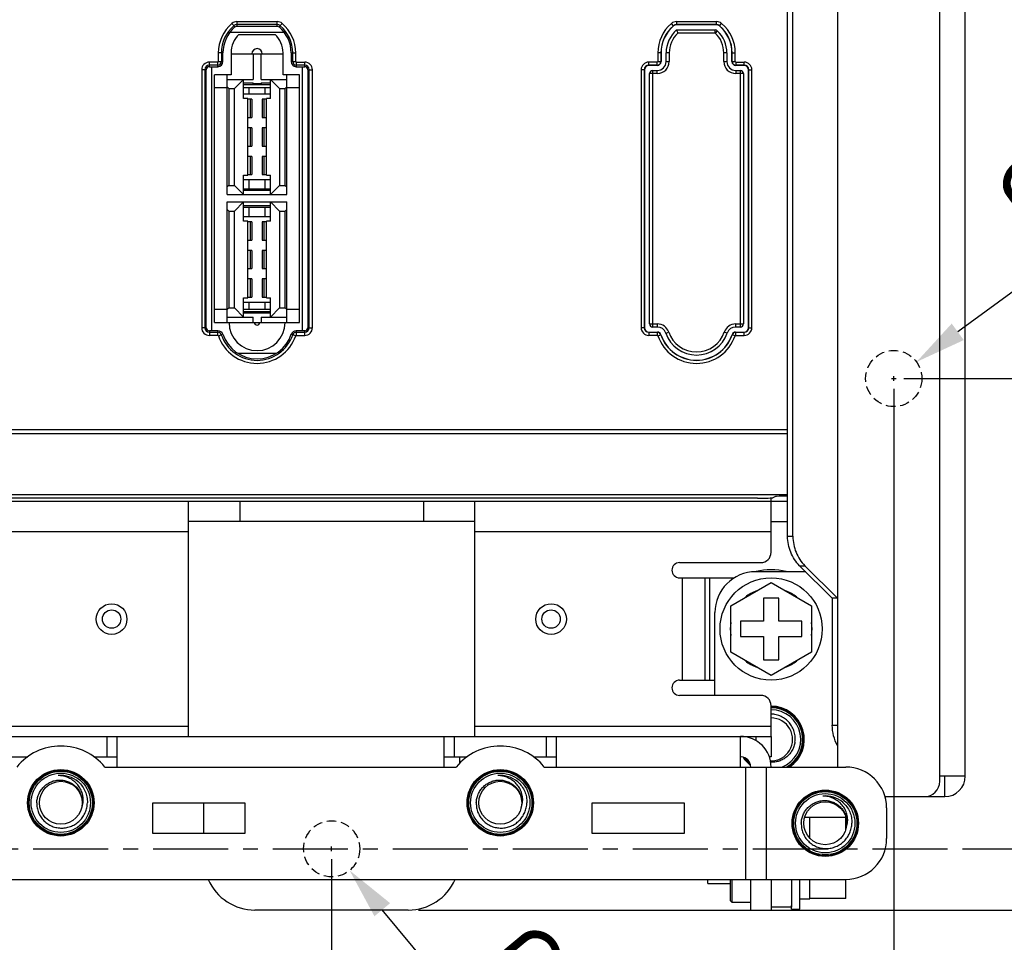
# Model space of a CAD drawing. Header units: millimetres. Extents: x 5740 to 7888, y -1457 to 417.
# Tile 96 of 120: x 7359 to 7455, y -666 to -576. Entities that reach past the tile are written whole.
import ezdxf

# ---------------------------------------------------------------- set-up
doc = ezdxf.new("R2010")
doc.units = ezdxf.units.MM
doc.header["$LTSCALE"] = 23.1
doc.header["$PDMODE"] = 3
doc.header["$PDSIZE"] = 0.31
doc.linetypes.add('ACISOWELD', pattern=[3, 2, -1])
doc.linetypes.add('CENTER', pattern=[50.8, 31.75, -6.35, 6.35, -6.35])
doc.layers.get('0').update_dxf_attribs({"linetype": 'CONTINUOUS'})
doc.layers.get('Defpoints').update_dxf_attribs({"linetype": 'CONTINUOUS'})
doc.layers.add('TEXT', color=7, linetype='CONTINUOUS')
doc.styles.get("Standard").update_dxf_attribs({"font": 'arial.ttf'})
doc.dimstyles.new('DIMSTYLE_2$0', dxfattribs={"dimtxt": 2.5, "dimasz": 3, "dimexe": 0.18, "dimexo": 0.0625, "dimgap": 0.09, "dimtad": 1, "dimdec": 0, "dimdsep": 46, "dimtxsty": 'Standard', "dimblk": '_FILLED', "dimcen": 0.09, "dimadec": 0, "dimazin": 0, "dimtp": 0.01, "dimtm": 0.01, "dimtfac": 1, "dimtdec": 0, "dimtofl": 0, "dimtmove": 0, "dimatfit": 3, "dimldrblk": '_FILLED', "dimfxl": 0, "dimtolj": 1, "dimarcsym": 0})
doc.dimstyles.new('DIMSTYLE_2$3', dxfattribs={"dimtxt": 2.5, "dimasz": 3, "dimexe": 0.18, "dimexo": 0.0625, "dimgap": 0.09, "dimtad": 1, "dimdec": 0, "dimdsep": 46, "dimtxsty": 'Standard', "dimblk": '_FILLED', "dimcen": 0.09, "dimadec": 0, "dimazin": 0, "dimtp": 0.01, "dimtm": 0.01, "dimtfac": 1, "dimtdec": 0, "dimtofl": 0, "dimtmove": 0, "dimatfit": 3, "dimldrblk": '_FILLED', "dimfxl": 0, "dimtolj": 1, "dimarcsym": 0})

# ---------------------------------------------------------------- blocks, each defined once
blk = doc.blocks.new('_FILLED')
at = {"color": 0, "linetype": 'ByBlock'}
blk.add_solid([(0, 0), (-1, 0.2), (-1, -0.2)], dxfattribs=at)
blk = doc.blocks.new('*D530')
at = {"color": 0, "linetype": 'Continuous', "lineweight": -2}
for p, q in [((7429.619, -446.155), (7567.327, -446.155)), ((7564.827, -451.155), (7564.827, -658.155)), ((7398.119, -663.155), (7567.327, -663.155))]:
    blk.add_line(p, q, dxfattribs=at)
at = {"layer": 'Defpoints', "color": 0, "linetype": 'Continuous'}
for p in [(7428.619, -446.155), (7397.119, -663.155), (7564.827, -663.155)]:
    blk.add_point(p, dxfattribs=at)
at = {"color": 0, "linetype": 'Continuous', "lineweight": -2, "xscale": 5, "yscale": 5, "zscale": 5}
for p, rotation in [((7564.827, -446.155), 90), ((7564.827, -663.155), 270)]:
    blk.add_blockref('_FILLED', p, dxfattribs=dict(at, rotation=rotation))
at = {"color": 0, "linetype": 'Continuous', "insert": (7558.66, -554.324), "char_height": 7.5, "attachment_point": 5, "rotation": 90}
blk.add_mtext('\\A1;217(8.54)', dxfattribs=at)
blk = doc.blocks.new('*D532')
at = {"color": 0, "linetype": 'Continuous', "lineweight": -2}
for p, q in [((7399.301, -452.155), (7551.267, -452.155)), ((7548.767, -457.155), (7548.767, -652.155)), ((7453.612, -657.155), (7551.267, -657.155))]:
    blk.add_line(p, q, dxfattribs=at)
at = {"layer": 'Defpoints', "color": 0, "linetype": 'Continuous'}
for p in [(7398.301, -452.155), (7452.612, -657.155), (7548.767, -657.155)]:
    blk.add_point(p, dxfattribs=at)
at = {"color": 0, "linetype": 'Continuous', "lineweight": -2, "xscale": 5, "yscale": 5, "zscale": 5}
for p, rotation in [((7548.767, -452.155), 90), ((7548.767, -657.155), 270)]:
    blk.add_blockref('_FILLED', p, dxfattribs=dict(at, rotation=rotation))
at = {"color": 0, "linetype": 'Continuous', "insert": (7542.6, -554.655), "char_height": 7.5, "attachment_point": 5, "rotation": 90}
blk.add_mtext('\\A1;205(8.07)', dxfattribs=at)
blk = doc.blocks.new('*D538')
at = {"color": 0, "linetype": 'Continuous', "lineweight": -2}
for p, q in [((7445.619, -611.155), (7484.261, -611.155)), ((7481.761, -652.155), (7481.761, -616.155)), ((7453.612, -657.155), (7484.261, -657.155))]:
    blk.add_line(p, q, dxfattribs=at)
at = {"layer": 'Defpoints', "color": 0, "linetype": 'Continuous'}
for p in [(7444.619, -611.155), (7481.761, -611.155), (7452.612, -657.155)]:
    blk.add_point(p, dxfattribs=at)
at = {"color": 0, "linetype": 'Continuous', "lineweight": -2, "xscale": 5, "yscale": 5, "zscale": 5}
for p, rotation in [((7481.761, -611.155), 90), ((7481.761, -657.155), 270)]:
    blk.add_blockref('_FILLED', p, dxfattribs=dict(at, rotation=rotation))
at = {"color": 0, "linetype": 'Continuous', "insert": (7475.595, -634.155), "char_height": 7.5, "attachment_point": 5, "rotation": 90}
blk.add_mtext('\\A1;46(1.81)', dxfattribs=at)
blk = doc.blocks.new('*D539')
at = {"color": 0, "linetype": 'Continuous', "lineweight": -2}
for p, q in [((7444.619, -612.155), (7444.619, -739.352)), ((7389.619, -658.155), (7389.619, -739.352)), ((7394.619, -736.852), (7439.619, -736.852))]:
    blk.add_line(p, q, dxfattribs=at)
at = {"layer": 'Defpoints', "color": 0, "linetype": 'Continuous'}
for p in [(7444.619, -611.155), (7389.619, -657.155), (7444.619, -736.852)]:
    blk.add_point(p, dxfattribs=at)
at = {"color": 0, "linetype": 'Continuous', "lineweight": -2, "xscale": 5, "yscale": 5, "zscale": 5, "rotation": 180}
blk.add_blockref('_FILLED', (7389.619, -736.852), dxfattribs=at)
at = {"color": 0, "linetype": 'Continuous', "lineweight": -2, "xscale": 5, "yscale": 5, "zscale": 5}
blk.add_blockref('_FILLED', (7444.619, -736.852), dxfattribs=at)
at = {"color": 0, "linetype": 'Continuous', "insert": (7417.119, -730.685), "char_height": 7.5, "attachment_point": 5}
blk.add_mtext('\\A1;55(2.17)', dxfattribs=at)
blk = doc.blocks.new('*D545')
at = {"color": 0, "linetype": 'Continuous', "lineweight": -2}
for p, q in [((7131.619, -658.155), (7131.619, -739.352)), ((7389.619, -658.155), (7389.619, -739.352)), ((7136.619, -736.852), (7384.619, -736.852))]:
    blk.add_line(p, q, dxfattribs=at)
at = {"layer": 'Defpoints', "color": 0, "linetype": 'Continuous'}
for p in [(7131.619, -657.155), (7389.619, -657.155), (7389.619, -736.852)]:
    blk.add_point(p, dxfattribs=at)
at = {"color": 0, "linetype": 'Continuous', "lineweight": -2, "xscale": 5, "yscale": 5, "zscale": 5, "rotation": 180}
blk.add_blockref('_FILLED', (7131.619, -736.852), dxfattribs=at)
at = {"color": 0, "linetype": 'Continuous', "lineweight": -2, "xscale": 5, "yscale": 5, "zscale": 5}
blk.add_blockref('_FILLED', (7389.619, -736.852), dxfattribs=at)
at = {"color": 0, "linetype": 'Continuous', "insert": (7258.687, -730.685), "char_height": 7.5, "attachment_point": 5}
blk.add_mtext('\\A1;3xP86=258(10.16)', dxfattribs=at)
blk = doc.blocks.new('*D548')
at = {"color": 0, "linetype": 'Continuous', "lineweight": -2}
for p, q in [((7481.761, -652.155), (7481.761, -647.155)), ((7451.93, -657.155), (7484.261, -657.155)), ((7433.862, -663.155), (7484.261, -663.155)), ((7481.761, -668.155), (7481.761, -708.08))]:
    blk.add_line(p, q, dxfattribs=at)
at = {"layer": 'Defpoints', "color": 0, "linetype": 'Continuous'}
for p in [(7450.93, -657.155), (7432.862, -663.155), (7481.761, -663.155)]:
    blk.add_point(p, dxfattribs=at)
at = {"color": 0, "linetype": 'Continuous', "lineweight": -2, "xscale": 5, "yscale": 5, "zscale": 5}
for p, rotation in [((7481.761, -657.155), 270), ((7481.761, -663.155), 90)]:
    blk.add_blockref('_FILLED', p, dxfattribs=dict(at, rotation=rotation))
at = {"color": 0, "linetype": 'Continuous', "insert": (7475.595, -690.618), "char_height": 7.5, "attachment_point": 5, "rotation": 90}
blk.add_mtext('\\A1;6(0.24)', dxfattribs=at)
blk = doc.blocks.new('*D549')
at = {"color": 0, "linetype": 'Continuous', "lineweight": -2}
for p, q in [((7389.619, -657.38), (7389.619, -656.93)), ((7389.394, -657.155), (7389.844, -657.155)), ((7432.329, -708.517), (7394.574, -663.114))]:
    blk.add_line(p, q, dxfattribs=at)
at = {"layer": 'Defpoints', "color": 0, "linetype": 'Continuous'}
for p in [(7387.861, -655.041), (7391.377, -659.27)]:
    blk.add_point(p, dxfattribs=at)
at = {"color": 0, "linetype": 'Continuous', "lineweight": -2, "xscale": 5, "yscale": 5, "zscale": 5, "rotation": 129.7456796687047}
blk.add_blockref('_FILLED', (7391.377, -659.27), dxfattribs=at)
at = {"color": 0, "linetype": 'Continuous', "insert": (7421.068, -685.33), "char_height": 7.5, "attachment_point": 5, "rotation": 309.74568}
blk.add_mtext('\\A1;{\\fISOCPEUR|b0|i0|c0|p34;%%C}5.5(0.22)', dxfattribs=at)
blk = doc.blocks.new('*D554')
at = {"color": 0, "linetype": 'Continuous', "lineweight": -2}
for p, q in [((7528.206, -550.105), (7450.877, -606.584)), ((7444.394, -611.155), (7444.844, -611.155)), ((7444.619, -611.38), (7444.619, -610.93))]:
    blk.add_line(p, q, dxfattribs=at)
at = {"layer": 'Defpoints', "color": 0, "linetype": 'Continuous'}
for p in [(7446.84, -609.533), (7442.398, -612.777)]:
    blk.add_point(p, dxfattribs=at)
at = {"color": 0, "linetype": 'Continuous', "lineweight": -2, "xscale": 5, "yscale": 5, "zscale": 5, "rotation": 216.1439360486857}
blk.add_blockref('_FILLED', (7446.84, -609.533), dxfattribs=at)
at = {"color": 0, "linetype": 'Continuous', "insert": (7459.678, -600.157), "char_height": 7.5, "attachment_point": 4, "rotation": 36.14394}
blk.add_mtext('\\A1;{\\fISOCPEUR|b0|i0|c0|p34;%%C}5.5(0.22)\\PEXTENSION USE', dxfattribs=at)

msp = doc.modelspace()

# ---------------------------------------------------------------- linework, layer by layer
at = {"color": 0}
for p, q in [((7439.119, -477.055), (7439.119, -649.155)), ((7449.119, -650.555), (7449.119, -478.555)), ((7451.619, -650.055), (7451.619, -479.055)), ((7434.232, -626.589), (7434.232, -502.522)), ((7434.75, -626.589), (7434.75, -502.522)), ((7380.153, -576.76), (7379.861, -576.417)), ((7380.347, -576.238), (7384.29, -576.238)), ((7380.347, -576.238), (7380.347, -576.688)), ((7384.29, -576.537), (7380.347, -576.537)), ((7380.347, -576.688), (7384.293, -576.688)), ((7384.29, -576.688), (7384.29, -576.238)), ((7384.485, -576.76), (7384.777, -576.417)), ((7423.068, -576.66), (7422.861, -576.417)), ((7423.347, -576.238), (7427.29, -576.238)), ((7423.347, -576.238), (7423.347, -576.557)), ((7427.29, -576.537), (7423.347, -576.537)), ((7427.29, -576.557), (7423.347, -576.557)), ((7423.373, -577.057), (7427.15, -577.057)), ((7427.15, -577.357), (7427.15, -577.057)), ((7427.29, -576.557), (7427.29, -576.238)), ((7427.57, -576.66), (7427.777, -576.417)), ((7379.679, -577.259), (7384.959, -577.259)), ((7380.541, -577.488), (7384.097, -577.488)), ((7427.15, -577.357), (7423.488, -577.357)), ((7427.355, -577.138), (7427.15, -577.357)), ((7378.979, -579.302), (7378.529, -579.302)), ((7378.529, -579.302), (7378.529, -580.15)), ((7378.828, -579.302), (7378.828, -580.15)), ((7378.979, -580.15), (7378.979, -579.302)), ((7379.779, -579.302), (7379.779, -581.45)), ((7379.779, -579.393), (7384.859, -579.393)), ((7381.925, -579.393), (7381.925, -581.895)), ((7382.713, -581.895), (7382.713, -579.393)), ((7384.859, -581.45), (7384.859, -579.302)), ((7385.659, -579.302), (7386.109, -579.302)), ((7385.659, -579.302), (7385.659, -580.15)), ((7385.81, -580.15), (7385.81, -579.302)), ((7386.109, -580.15), (7386.109, -579.302)), ((7421.848, -579.302), (7421.529, -579.302)), ((7421.529, -579.302), (7421.529, -580.15)), ((7421.828, -579.302), (7421.828, -580.15)), ((7421.848, -579.302), (7421.848, -580.15)), ((7422.648, -579.302), (7422.348, -579.302)), ((7422.348, -580.15), (7422.348, -579.302)), ((7422.648, -579.302), (7422.648, -580.15)), ((7428.29, -579.302), (7427.99, -579.302)), ((7427.99, -580.15), (7427.99, -579.302)), ((7428.29, -579.302), (7428.29, -580.15)), ((7428.79, -579.302), (7429.109, -579.302)), ((7428.79, -580.15), (7428.79, -579.302)), ((7428.81, -580.15), (7428.81, -579.302)), ((7429.109, -580.15), (7429.109, -579.302)), ((7378.479, -580.201), (7377.653, -580.201)), ((7377.653, -580.65), (7377.653, -580.201)), ((7378.479, -580.499), (7377.653, -580.499)), ((7377.653, -580.65), (7378.479, -580.65)), ((7377.899, -606.482), (7377.899, -580.65)), ((7378.479, -580.65), (7378.479, -580.201)), ((7378.529, -580.15), (7378.979, -580.15)), ((7385.659, -580.15), (7386.109, -580.15)), ((7386.159, -580.201), (7386.984, -580.201)), ((7386.159, -580.201), (7386.159, -580.65)), ((7386.984, -580.499), (7386.159, -580.499)), ((7386.159, -580.65), (7386.984, -580.65)), ((7386.738, -580.65), (7386.738, -606.482)), ((7386.984, -580.65), (7386.984, -580.201)), ((7421.479, -580.201), (7420.653, -580.201)), ((7420.653, -580.519), (7420.653, -580.201)), ((7421.479, -580.499), (7420.653, -580.499)), ((7421.479, -580.519), (7420.653, -580.519)), ((7421.479, -580.519), (7421.479, -580.201)), ((7421.529, -580.15), (7421.848, -580.15)), ((7422.348, -580.15), (7422.648, -580.15)), ((7427.99, -580.15), (7428.29, -580.15)), ((7428.79, -580.15), (7429.109, -580.15)), ((7429.159, -580.201), (7429.984, -580.201)), ((7429.159, -580.201), (7429.159, -580.519)), ((7429.984, -580.499), (7429.159, -580.499)), ((7429.984, -580.519), (7429.159, -580.519)), ((7429.984, -580.519), (7429.984, -580.201)), ((7377.353, -580.95), (7376.903, -580.95)), ((7376.903, -580.95), (7376.903, -606.182)), ((7377.202, -580.95), (7377.202, -606.182)), ((7377.353, -606.182), (7377.353, -580.95)), ((7379.779, -581.45), (7378.153, -581.45)), ((7378.153, -605.682), (7378.153, -581.45)), ((7379.411, -593.147), (7379.411, -581.45)), ((7386.484, -581.45), (7384.859, -581.45)), ((7385.227, -593.147), (7385.227, -581.45)), ((7386.484, -605.682), (7386.484, -581.45)), ((7387.284, -580.95), (7387.734, -580.95)), ((7387.284, -580.95), (7387.284, -606.182)), ((7387.435, -606.182), (7387.435, -580.95)), ((7387.734, -606.182), (7387.734, -580.95)), ((7420.222, -580.95), (7419.903, -580.95)), ((7419.903, -580.95), (7419.903, -606.182)), ((7420.202, -580.95), (7420.202, -606.182)), ((7420.222, -580.95), (7420.222, -606.182)), ((7421.479, -581.319), (7420.722, -581.319)), ((7420.722, -605.813), (7420.722, -581.319)), ((7421.022, -581.019), (7421.479, -581.019)), ((7421.022, -581.019), (7421.022, -606.113)), ((7421.479, -581.319), (7421.479, -581.019)), ((7429.159, -581.019), (7429.616, -581.019)), ((7429.159, -581.019), (7429.159, -581.319)), ((7429.916, -581.319), (7429.159, -581.319)), ((7429.616, -606.113), (7429.616, -581.019)), ((7429.916, -581.319), (7429.916, -605.813)), ((7430.416, -580.95), (7430.734, -580.95)), ((7430.416, -606.182), (7430.416, -580.95)), ((7430.435, -606.182), (7430.435, -580.95)), ((7430.734, -606.182), (7430.734, -580.95)), ((7379.411, -582.72), (7378.153, -582.72)), ((7379.411, -581.895), (7381.925, -581.895)), ((7379.56, -582.784), (7379.411, -582.634)), ((7379.56, -582.784), (7380.109, -582.784)), ((7379.56, -582.784), (7379.56, -592.258)), ((7380.998, -581.895), (7380.109, -582.784)), ((7380.109, -592.258), (7380.109, -582.784)), ((7380.998, -583.775), (7380.998, -581.895)), ((7380.998, -582.24), (7381.925, -582.24)), ((7380.998, -582.39), (7383.64, -582.39)), ((7383.64, -582.72), (7380.998, -582.72)), ((7381.516, -582.72), (7381.516, -583.32)), ((7381.925, -582.314), (7381.925, -582.24)), ((7382.713, -582.314), (7381.925, -582.314)), ((7382.713, -581.895), (7385.227, -581.895)), ((7382.713, -582.24), (7383.64, -582.24)), ((7382.713, -582.24), (7382.713, -582.314)), ((7383.121, -583.32), (7383.121, -582.72)), ((7384.529, -582.784), (7383.64, -581.895)), ((7383.64, -583.775), (7383.64, -581.895)), ((7384.529, -582.784), (7385.077, -582.784)), ((7384.529, -582.784), (7384.529, -592.258)), ((7385.077, -582.784), (7385.227, -582.634)), ((7385.077, -592.258), (7385.077, -582.784)), ((7386.484, -582.72), (7385.227, -582.72)), ((7380.998, -583.32), (7383.64, -583.32)), ((7381.404, -583.775), (7380.998, -583.775)), ((7381.404, -591.268), (7381.404, -583.775)), ((7383.64, -583.775), (7383.233, -583.775)), ((7383.233, -591.268), (7383.233, -583.775)), ((7381.824, -583.838), (7381.404, -583.838)), ((7381.668, -585.616), (7381.668, -583.838)), ((7381.824, -583.838), (7381.824, -585.616)), ((7383.233, -583.838), (7382.814, -583.838)), ((7382.814, -583.838), (7382.814, -585.616)), ((7382.969, -583.838), (7382.969, -585.616)), ((7381.404, -585.616), (7381.824, -585.616)), ((7382.814, -585.616), (7383.233, -585.616)), ((7381.824, -586.632), (7381.404, -586.632)), ((7381.668, -588.41), (7381.668, -586.632)), ((7381.824, -586.632), (7381.824, -588.41)), ((7383.233, -586.632), (7382.814, -586.632)), ((7382.814, -586.632), (7382.814, -588.41)), ((7382.969, -586.632), (7382.969, -588.41)), ((7381.404, -588.41), (7381.824, -588.41)), ((7382.814, -588.41), (7383.233, -588.41)), ((7381.824, -589.426), (7381.404, -589.426)), ((7381.668, -591.204), (7381.668, -589.426)), ((7381.824, -589.426), (7381.824, -591.204)), ((7383.233, -589.426), (7382.814, -589.426)), ((7382.814, -589.426), (7382.814, -591.204)), ((7382.969, -589.426), (7382.969, -591.204)), ((7380.998, -591.268), (7381.404, -591.268)), ((7380.998, -593.147), (7380.998, -591.268)), ((7381.404, -591.204), (7381.824, -591.204)), ((7382.814, -591.204), (7383.233, -591.204)), ((7383.233, -591.268), (7383.64, -591.268)), ((7383.64, -593.147), (7383.64, -591.268)), ((7379.56, -592.258), (7379.411, -592.408)), ((7379.56, -592.258), (7380.109, -592.258)), ((7380.109, -592.258), (7380.998, -593.147)), ((7380.998, -591.697), (7383.64, -591.697)), ((7381.516, -591.697), (7381.516, -592.626)), ((7383.121, -592.626), (7383.121, -591.697)), ((7383.64, -593.147), (7384.529, -592.258)), ((7384.529, -592.258), (7385.077, -592.258)), ((7385.077, -592.258), (7385.227, -592.408)), ((7379.411, -593.147), (7385.227, -593.147)), ((7383.64, -592.626), (7380.998, -592.626)), ((7383.64, -592.776), (7380.998, -592.776)), ((7379.411, -593.884), (7385.227, -593.884)), ((7379.411, -605.682), (7379.411, -593.884)), ((7380.998, -593.884), (7380.109, -594.773)), ((7380.998, -595.763), (7380.998, -593.884)), ((7380.998, -594.229), (7383.64, -594.229)), ((7380.998, -594.379), (7383.64, -594.379)), ((7381.516, -594.379), (7381.516, -595.309)), ((7383.121, -595.309), (7383.121, -594.379)), ((7384.529, -594.773), (7383.64, -593.884)), ((7383.64, -595.763), (7383.64, -593.884)), ((7385.227, -605.682), (7385.227, -593.884)), ((7379.56, -594.773), (7379.411, -594.623)), ((7379.56, -594.773), (7380.109, -594.773)), ((7379.56, -594.773), (7379.56, -604.247)), ((7380.109, -604.247), (7380.109, -594.773)), ((7380.998, -595.309), (7383.64, -595.309)), ((7384.529, -594.773), (7385.077, -594.773)), ((7384.529, -594.773), (7384.529, -604.247)), ((7385.077, -594.773), (7385.227, -594.623)), ((7385.077, -604.247), (7385.077, -594.773)), ((7381.404, -595.763), (7380.998, -595.763)), ((7381.404, -603.256), (7381.404, -595.763)), ((7381.824, -595.827), (7381.404, -595.827)), ((7381.668, -597.605), (7381.668, -595.827)), ((7381.824, -595.827), (7381.824, -597.605)), ((7383.233, -595.827), (7382.814, -595.827)), ((7382.814, -595.827), (7382.814, -597.605)), ((7382.969, -595.827), (7382.969, -597.605)), ((7383.64, -595.763), (7383.233, -595.763)), ((7383.233, -603.256), (7383.233, -595.763)), ((7381.404, -597.605), (7381.824, -597.605)), ((7382.814, -597.605), (7383.233, -597.605)), ((7381.824, -598.621), (7381.404, -598.621)), ((7381.668, -600.399), (7381.668, -598.621)), ((7381.824, -598.621), (7381.824, -600.399)), ((7383.233, -598.621), (7382.814, -598.621)), ((7382.814, -598.621), (7382.814, -600.399)), ((7382.969, -598.621), (7382.969, -600.399)), ((7381.404, -600.399), (7381.824, -600.399)), ((7382.814, -600.399), (7383.233, -600.399)), ((7381.824, -601.415), (7381.404, -601.415)), ((7381.668, -603.193), (7381.668, -601.415)), ((7381.824, -601.415), (7381.824, -603.193)), ((7383.233, -601.415), (7382.814, -601.415)), ((7382.814, -601.415), (7382.814, -603.193)), ((7382.969, -601.415), (7382.969, -603.193)), ((7380.998, -603.256), (7381.404, -603.256)), ((7380.998, -605.136), (7380.998, -603.256)), ((7380.998, -603.686), (7383.64, -603.686)), ((7381.404, -603.193), (7381.824, -603.193)), ((7381.516, -603.686), (7381.516, -604.412)), ((7382.814, -603.193), (7383.233, -603.193)), ((7383.121, -604.412), (7383.121, -603.686)), ((7383.233, -603.256), (7383.64, -603.256)), ((7383.64, -605.136), (7383.64, -603.256)), ((7379.411, -604.412), (7378.153, -604.412)), ((7379.56, -604.247), (7379.411, -604.397)), ((7379.56, -604.247), (7380.109, -604.247)), ((7380.109, -604.247), (7380.998, -605.136)), ((7383.64, -604.412), (7380.998, -604.412)), ((7383.64, -604.615), (7380.998, -604.615)), ((7383.64, -604.765), (7380.998, -604.765)), ((7383.64, -605.136), (7384.529, -604.247)), ((7384.529, -604.247), (7385.077, -604.247)), ((7385.077, -604.247), (7385.227, -604.397)), ((7386.484, -604.412), (7385.227, -604.412)), ((7378.153, -605.682), (7386.484, -605.682)), ((7379.411, -605.136), (7381.925, -605.136)), ((7381.925, -605.682), (7381.925, -605.136)), ((7382.713, -605.136), (7385.227, -605.136)), ((7382.713, -605.136), (7382.713, -605.682)), ((7420.722, -605.813), (7421.49, -605.813)), ((7421.49, -606.113), (7421.49, -605.813)), ((7429.147, -605.813), (7429.916, -605.813)), ((7429.147, -605.813), (7429.147, -606.113)), ((7377.353, -606.182), (7376.903, -606.182)), ((7378.49, -606.482), (7377.653, -606.482)), ((7377.653, -606.482), (7377.653, -606.932)), ((7377.653, -606.633), (7378.49, -606.633)), ((7378.49, -606.932), (7377.653, -606.932)), ((7378.49, -606.932), (7378.49, -606.482)), ((7378.538, -606.966), (7378.964, -606.821)), ((7386.1, -606.966), (7385.674, -606.821)), ((7386.984, -606.482), (7386.147, -606.482)), ((7386.147, -606.482), (7386.147, -606.932)), ((7386.147, -606.633), (7386.984, -606.633)), ((7386.147, -606.932), (7386.984, -606.932)), ((7386.984, -606.932), (7386.984, -606.482)), ((7387.284, -606.182), (7387.734, -606.182)), ((7420.222, -606.182), (7419.903, -606.182)), ((7420.653, -606.613), (7421.49, -606.613)), ((7420.653, -606.613), (7420.653, -606.932)), ((7420.653, -606.633), (7421.49, -606.633)), ((7421.49, -606.932), (7420.653, -606.932)), ((7421.49, -606.113), (7421.022, -606.113)), ((7421.49, -606.932), (7421.49, -606.613)), ((7421.538, -606.966), (7421.84, -606.863)), ((7422.313, -606.703), (7422.597, -606.606)), ((7428.325, -606.703), (7428.041, -606.606)), ((7429.1, -606.966), (7428.798, -606.863)), ((7429.616, -606.113), (7429.147, -606.113)), ((7429.147, -606.613), (7429.984, -606.613)), ((7429.147, -606.613), (7429.147, -606.932)), ((7429.147, -606.633), (7429.984, -606.633)), ((7429.147, -606.932), (7429.984, -606.932)), ((7429.984, -606.932), (7429.984, -606.613)), ((7430.416, -606.182), (7430.734, -606.182)), ((7384.16, -608.705), (7380.478, -608.705)), ((7434.232, -616.571), (7276.765, -616.571)), ((7277.119, -616.13), (7434.232, -616.13)), ((7088.619, -623.155), (7434.232, -623.155)), ((7431.302, -622.855), (7357.208, -622.855)), ((7434.232, -622.541), (7357.753, -622.541)), ((7375.619, -646.155), (7375.619, -623.155)), ((7380.619, -623.155), (7380.619, -625.155)), ((7398.619, -623.155), (7398.619, -625.155)), ((7403.619, -646.155), (7403.619, -623.155)), ((7432.619, -628.155), (7432.619, -622.835)), ((7433.044, -622.696), (7432.8, -622.818)), ((7403.619, -625.155), (7375.619, -625.155)), ((7432.619, -625.155), (7434.232, -625.155)), ((7375.619, -626.155), (7317.619, -626.155)), ((7432.619, -626.155), (7403.619, -626.155)), ((7434.232, -626.589), (7434.75, -626.589)), ((7423.669, -629.155), (7431.619, -629.155)), ((7436.001, -630.055), (7431.119, -630.055)), ((7435.412, -629.466), (7435.929, -629.466)), ((7435.412, -629.466), (7438.601, -632.655)), ((7435.929, -629.466), (7439.119, -632.655)), ((7423.669, -630.655), (7429.018, -630.655)), ((7423.919, -630.655), (7423.919, -640.655)), ((7426.119, -630.655), (7426.119, -640.655)), ((7426.619, -640.655), (7426.619, -630.655)), ((7428.669, -633.375), (7432.619, -631.094)), ((7432.619, -631.094), (7436.569, -633.375)), ((7433.369, -632.655), (7431.869, -632.655)), ((7431.869, -632.655), (7431.869, -634.905)), ((7433.369, -634.905), (7433.369, -632.655)), ((7439.119, -632.655), (7438.601, -632.655)), ((7438.601, -632.655), (7438.601, -645.055)), ((7428.669, -637.936), (7428.669, -633.375)), ((7436.569, -633.375), (7436.569, -637.936)), ((7427.119, -642.155), (7427.119, -634.055)), ((7431.869, -634.905), (7429.619, -634.905)), ((7429.619, -634.905), (7429.619, -636.405)), ((7435.619, -634.905), (7433.369, -634.905)), ((7435.619, -636.405), (7435.619, -634.905)), ((7429.619, -636.405), (7431.869, -636.405)), ((7431.869, -636.405), (7431.869, -638.655)), ((7433.369, -636.405), (7435.619, -636.405)), ((7433.369, -638.655), (7433.369, -636.405)), ((7432.619, -640.216), (7428.669, -637.936)), ((7431.869, -638.655), (7433.369, -638.655)), ((7436.569, -637.936), (7432.619, -640.216)), ((7423.669, -640.655), (7427.119, -640.655)), ((7431.619, -642.155), (7423.669, -642.155)), ((7432.619, -646.155), (7432.619, -643.155)), ((7317.619, -645.155), (7375.619, -645.155)), ((7403.619, -645.155), (7432.619, -645.155)), ((7438.601, -645.055), (7439.119, -645.055)), ((7088.619, -646.155), (7432.619, -646.155)), ((7367.619, -646.155), (7367.619, -648.155)), ((7368.619, -649.155), (7368.619, -646.155)), ((7400.619, -649.155), (7400.619, -646.155)), ((7401.619, -646.155), (7401.619, -648.155)), ((7410.619, -646.155), (7410.619, -648.155)), ((7411.619, -649.155), (7411.619, -646.155)), ((7429.619, -649.155), (7429.619, -646.155)), ((7431.119, -646.155), (7431.119, -646.558)), ((7432.619, -646.155), (7432.619, -648.155)), ((7357.619, -648.155), (7359.883, -648.155)), ((7366.355, -648.155), (7368.619, -648.155)), ((7400.619, -648.155), (7402.883, -648.155)), ((7402.119, -648.155), (7402.119, -648.824)), ((7409.355, -648.155), (7411.619, -648.155)), ((7432.619, -648.155), (7432.444, -648.155)), ((7367.426, -649.155), (7401.812, -649.155)), ((7410.426, -649.155), (7439.919, -649.155)), ((7430.119, -649.155), (7430.119, -660.155)), ((7432.119, -649.155), (7432.119, -660.155)), ((7362.881, -649.995), (7362.876, -649.995)), ((7362.881, -649.995), (7362.876, -649.995)), ((7405.881, -649.995), (7405.876, -649.995)), ((7405.881, -649.995), (7405.876, -649.995)), ((7451.619, -650.055), (7449.119, -650.055)), ((7449.619, -652.055), (7449.619, -650.055)), ((7364.835, -650.609), (7364.839, -650.612)), ((7364.836, -650.609), (7364.839, -650.612)), ((7407.835, -650.609), (7407.839, -650.612)), ((7407.836, -650.609), (7407.839, -650.612)), ((7437.681, -651.995), (7437.676, -651.995)), ((7437.681, -651.995), (7437.676, -651.995)), ((7443.759, -652.055), (7449.619, -652.055)), ((7372.119, -652.655), (7381.119, -652.655)), ((7372.119, -655.655), (7372.119, -652.655)), ((7377.119, -655.655), (7377.119, -652.655)), ((7381.119, -652.655), (7381.119, -655.655)), ((7415.119, -652.655), (7424.119, -652.655)), ((7415.119, -655.655), (7415.119, -652.655)), ((7424.119, -652.655), (7424.119, -655.655)), ((7439.635, -652.609), (7439.639, -652.612)), ((7439.636, -652.609), (7439.639, -652.612)), ((7443.919, -653.155), (7443.919, -656.155)), ((7435.907, -654.055), (7436.419, -654.055)), ((7436.419, -656.124), (7436.419, -654.055)), ((7439.919, -654.105), (7436.419, -654.105)), ((7439.919, -655.293), (7439.919, -654.105)), ((7381.119, -655.655), (7372.119, -655.655)), ((7424.119, -655.655), (7415.119, -655.655)), ((7092.619, -660.155), (7439.919, -660.155)), ((7426.419, -660.555), (7426.419, -660.155)), ((7426.419, -660.555), (7428.619, -660.555)), ((7428.619, -660.155), (7428.619, -662.205)), ((7428.819, -662.405), (7428.819, -660.155)), ((7430.619, -663.155), (7430.619, -660.155)), ((7432.619, -660.155), (7432.619, -663.155)), ((7434.619, -660.155), (7434.619, -662.855)), ((7435.419, -663.055), (7435.419, -660.155)), ((7436.419, -662.055), (7436.419, -660.155)), ((7439.919, -662.005), (7439.919, -660.155)), ((7428.619, -662.205), (7428.819, -662.405)), ((7430.619, -662.405), (7428.819, -662.405)), ((7434.619, -663.055), (7434.619, -662.697)), ((7435.419, -662.055), (7436.419, -662.055)), ((7439.919, -662.005), (7436.419, -662.005)), ((7397.119, -663.155), (7382.119, -663.155)), ((7430.619, -663.155), (7432.619, -663.155)), ((7434.619, -662.855), (7432.619, -662.855)), ((7434.619, -663.055), (7435.419, -663.055))]:
    msp.add_line(p, q, dxfattribs=at)
at = {"color": 0, "linetype": 'ACISOWELD', "ltscale": 0.02}
for centre in [(7444.619, -611.155), (7389.619, -657.155)]:
    msp.add_circle(centre, 2.75, dxfattribs=at)
at = {"color": 0}
for centre, radius in [((7432.619, -635.655), 5), ((7368.091, -634.688), 1.5), ((7368.091, -634.688), 0.9), ((7411.091, -634.688), 1.5), ((7411.091, -634.688), 0.9), ((7363.119, -652.655), 3.25), ((7363.119, -652.655), 3.19), ((7363.119, -652.655), 3.09), ((7363.119, -652.655), 2.9), ((7406.119, -652.655), 3.25), ((7406.119, -652.655), 3.19), ((7406.119, -652.655), 3.09), ((7406.119, -652.655), 2.9), ((7363.119, -652.655), 2.1), ((7406.119, -652.655), 2.1), ((7437.919, -654.655), 3.25), ((7437.919, -654.655), 3.19), ((7437.919, -654.655), 3.09), ((7437.919, -654.655), 2.9), ((7437.919, -654.655), 2.1)]:
    msp.add_circle(centre, radius, dxfattribs=at)
for centre, radius, start, end in [((7382.319, -579.302), 3.79, 130.43354, 180), ((7382.319, -579.302), 3.491, 130.43354, 180), ((7382.319, -579.302), 3.34, 130.4161, 180), ((7380.347, -576.988), 0.75, 90, 130.43354), ((7380.347, -576.988), 0.451, 90, 130.43354), ((7384.29, -576.988), 0.75, 49.56646, 90), ((7384.29, -576.988), 0.451, 49.56646, 90), ((7382.319, -579.302), 3.34, 0, 49.56646), ((7382.319, -579.302), 3.491, 0, 49.56646), ((7382.319, -579.302), 3.79, 0, 49.56646), ((7425.319, -579.302), 3.79, 130.43354, 180), ((7425.319, -579.302), 3.491, 130.43354, 180), ((7425.319, -579.302), 3.471, 130.43354, 180), ((7425.319, -579.302), 2.971, 130.91946, 180), ((7423.347, -576.988), 0.75, 90, 130.43354), ((7423.347, -576.988), 0.451, 90, 130.43354), ((7423.347, -576.988), 0.431, 90, 130.43354), ((7438.078, -571.575), 15.694, 200.44391, 201.61732), ((7427.15, -577.357), 0.3, 46.73458, 90), ((7427.29, -576.988), 0.75, 49.56646, 90), ((7427.29, -576.988), 0.451, 49.56646, 90), ((7427.29, -576.988), 0.431, 49.56646, 90), ((7425.319, -579.302), 3.471, 0, 49.56646), ((7425.319, -579.302), 3.491, 0, 49.56646), ((7425.319, -579.302), 3.79, 0, 49.56646), ((7382.319, -579.302), 2.54, 134.427, 180), ((7382.319, -579.302), 2.54, 0, 45.573), ((7425.319, -579.302), 2.671, 133.26542, 180), ((7425.319, -579.302), 2.671, 0, 46.73458), ((7425.319, -579.302), 2.971, 0, 46.73458), ((7382.319, -579.393), 0.508, 0, 180), ((7377.653, -580.95), 0.75, 90, 180), ((7377.653, -580.95), 0.451, 90, 180), ((7377.653, -580.95), 0.3, 90, 180), ((7378.479, -580.15), 0.5, 270, 0), ((7378.479, -580.15), 0.349, 270, 360), ((7378.479, -580.15), 0.0501, 270, 360), ((7386.159, -580.15), 0.5, 180, 270), ((7386.159, -580.15), 0.349, 180, 270), ((7386.159, -580.15), 0.0501, 180, 270), ((7386.984, -580.95), 0.75, 0, 90), ((7386.984, -580.95), 0.451, 360, 90), ((7386.984, -580.95), 0.3, 0, 90), ((7420.653, -580.95), 0.75, 90, 180), ((7420.653, -580.95), 0.451, 90, 180), ((7420.653, -580.95), 0.431, 90, 180), ((7421.479, -580.15), 1.169, 270, 360), ((7421.479, -580.15), 0.869, 270, 0), ((7421.479, -580.15), 0.369, 270, 360), ((7421.479, -580.15), 0.349, 270, 360), ((7421.479, -580.15), 0.0501, 270, 360), ((7429.159, -580.15), 1.169, 180, 270), ((7429.159, -580.15), 0.869, 180, 270), ((7429.159, -580.15), 0.369, 180, 270), ((7429.159, -580.15), 0.349, 180, 270), ((7429.159, -580.15), 0.0501, 180, 270), ((7429.984, -580.95), 0.75, 0, 90), ((7429.984, -580.95), 0.451, 360, 90), ((7429.984, -580.95), 0.431, 0, 90), ((7421.022, -581.319), 0.3, 90, 180), ((7429.616, -581.319), 0.3, 0, 90), ((7382.319, -605.682), 2.743, 180, 0), ((7382.319, -605.682), 0.254, 180, 0), ((7421.022, -605.813), 0.3, 180, 270), ((7421.49, -606.982), 1.169, 18.75533, 90), ((7429.147, -606.982), 1.169, 90, 161.24467), ((7429.616, -605.813), 0.3, 270, 0), ((7377.653, -606.182), 0.75, 180, 270), ((7377.653, -606.182), 0.451, 180, 270), ((7377.653, -606.182), 0.3, 180, 270), ((7378.49, -606.982), 0.5, 18.75533, 90), ((7378.49, -606.982), 0.349, 18.75533, 90), ((7378.49, -606.982), 0.0501, 18.75533, 90), ((7382.319, -605.682), 3.694, 198.75533, 341.24467), ((7382.319, -605.682), 3.543, 198.75533, 341.24467), ((7386.147, -606.982), 0.5, 90, 161.24467), ((7386.147, -606.982), 0.349, 90, 161.24467), ((7386.147, -606.982), 0.0501, 90, 161.24467), ((7386.984, -606.182), 0.75, 270, 360), ((7386.984, -606.182), 0.451, 270, 360), ((7386.984, -606.182), 0.3, 270, 0), ((7420.653, -606.182), 0.75, 180, 270), ((7420.653, -606.182), 0.451, 180, 270), ((7420.653, -606.182), 0.431, 180, 270), ((7421.49, -606.982), 0.869, 18.75533, 90), ((7421.49, -606.982), 0.369, 18.75533, 90), ((7421.49, -606.982), 0.349, 18.75533, 90), ((7421.49, -606.982), 0.0501, 18.75533, 90), ((7425.319, -605.682), 3.694, 198.75533, 341.24467), ((7425.319, -605.682), 3.674, 198.75533, 341.24467), ((7425.319, -605.682), 3.174, 198.75533, 341.24467), ((7425.319, -605.682), 2.874, 198.75533, 341.24467), ((7429.147, -606.982), 0.869, 90, 161.24467), ((7429.147, -606.982), 0.369, 90, 161.24467), ((7429.147, -606.982), 0.349, 90, 161.24467), ((7429.147, -606.982), 0.0501, 90, 161.24467), ((7429.984, -606.182), 0.75, 270, 360), ((7429.984, -606.182), 0.451, 270, 360), ((7429.984, -606.182), 0.431, 270, 0), ((7382.319, -605.682), 3.993, 198.75533, 341.24467), ((7425.319, -605.682), 3.993, 198.75533, 341.24467), ((7431.619, -628.155), 1, 270, 0), ((7423.669, -629.905), 0.75, 90, 270), ((7431.119, -634.055), 4, 90, 180), ((7432.619, -635.655), 5.8, 75.25242, 104.74758), ((7432.619, -635.655), 4, 110.93128, 129.06872), ((7432.619, -635.655), 4, 50.93128, 69.06872), ((7432.619, -635.655), 4, 170.93128, 189.06872), ((7432.619, -635.655), 4, 350.93128, 9.06872), ((7432.619, -635.655), 4, 230.93128, 249.06872), ((7432.619, -635.655), 4, 290.93128, 309.06872), ((7423.669, -641.405), 0.75, 90, 270), ((7431.619, -643.155), 1, 0, 90), ((7432.619, -646.455), 3.25, 303.7533, 90), ((7432.619, -646.455), 3.19, 302.17198, 89.99989), ((7432.619, -646.455), 3.09, 299.09578, 89.99884), ((7432.619, -646.455), 2.1, 268.29294, 90.00063), ((7432.619, -646.455), 2.9, 291.36613, 89.99893), ((7429.619, -649.155), 3, 0, 90), ((7363.119, -652.655), 5.55, 39.09666, 140.90334), ((7406.119, -652.655), 5.55, 39.09666, 140.90334), ((7429.619, -649.155), 1, 0, 86.76746), ((7432.619, -646.455), 3.25, 212.30891, 231.7249), ((7432.619, -646.455), 3.19, 213.50776, 230.46675), ((7432.619, -646.455), 3.09, 216.81836, 224.92177), ((7439.919, -653.155), 4, 0, 90), ((7363.119, -652.655), 2.672, 50.20954, 95.20954), ((7363.121, -652.67), 2.686, 94.31359, 95.23162), ((7406.119, -652.655), 2.672, 50.20954, 95.20954), ((7406.121, -652.67), 2.686, 94.31359, 95.23162), ((7449.619, -650.055), 2, 270, 0), ((7363.091, -652.688), 2.714, 49.28778, 50.19523), ((7363.068, -652.592), 2.657, 48.2858, 48.48571), ((7363.093, -652.686), 2.711, 49.09857, 49.28766), ((7406.091, -652.688), 2.714, 49.28778, 50.19523), ((7406.068, -652.592), 2.657, 48.2858, 48.48571), ((7406.093, -652.686), 2.711, 49.09857, 49.28766), ((7447.619, -650.555), 1.5, 270, 0), ((7437.919, -654.655), 2.672, 50.20954, 95.20954), ((7437.921, -654.67), 2.686, 94.31359, 95.23162), ((7363.201, -652.368), 2.109, 338.35449, 352.16001), ((7406.201, -652.368), 2.109, 338.35449, 352.16001), ((7437.891, -654.688), 2.714, 49.28778, 50.19523), ((7437.868, -654.592), 2.657, 48.2858, 48.48571), ((7437.893, -654.686), 2.711, 49.09857, 49.28766), ((7438.001, -654.368), 2.109, 338.35449, 352.16001), ((7439.919, -656.155), 4, 270, 0), ((7382.119, -658.155), 5, 203.58668, 270), ((7397.119, -658.155), 5, 270, 336.41332)]:
    msp.add_arc(centre, radius, start, end, dxfattribs=at)
for centre, start_param, end_param in [((7431.302, -622.816), -1.570796, -0.05236), ((7434.542, -622.698), 1.779116, 3.089233)]:
    msp.add_ellipse(centre, major_axis=(1.5, 0), ratio=0.026186, start_param=start_param, end_param=end_param, dxfattribs=at)
for points in [[(7380.153, -576.759), (7380.206, -576.714), (7380.278, -576.688), (7380.347, -576.688)], [(7384.293, -576.688), (7384.361, -576.688), (7384.433, -576.715), (7384.485, -576.76)]]:
    msp.add_open_spline(points, degree=3, dxfattribs=at)
for points, knots in [([(7435.412, -629.466), (7435.04, -629.094), (7434.439, -628.187), (7434.232, -627.12), (7434.232, -626.589)], [0, 0, 0, 0, 0.497618, 1, 1, 1, 1]), ([(7434.75, -626.589), (7434.75, -627.12), (7434.956, -628.187), (7435.557, -629.094), (7435.929, -629.466)], [0, 0, 0, 0, 0.502382, 1, 1, 1, 1]), ([(7434.951, -646.724), (7434.976, -646.557), (7434.99, -646.215), (7434.901, -645.711), (7434.707, -645.237), (7434.417, -644.815), (7434.045, -644.462), (7433.609, -644.195), (7433.127, -644.024), (7432.788, -643.978), (7432.619, -643.972)], [0, 0, 0, 0, 0.12499, 0.249978, 0.374972, 0.49997, 0.624973, 0.74998, 0.874986, 1, 1, 1, 1]), ([(7439.119, -647.055), (7438.95, -646.753), (7438.689, -646.1), (7438.601, -645.403), (7438.601, -645.055)], [0, 0, 0, 0, 0.49891, 1, 1, 1, 1]), ([(7434.951, -646.724), (7434.93, -646.863), (7434.863, -647.138), (7434.69, -647.525), (7434.45, -647.874), (7434.15, -648.174), (7433.8, -648.413), (7433.477, -648.556), (7433.206, -648.632), (7432.929, -648.682), (7432.717, -648.691), (7432.577, -648.683)], [0, 0, 0, 0, 0.124995, 0.249977, 0.374965, 0.499945, 0.624932, 0.749913, 0.812469, 0.875026, 1, 1, 1, 1]), ([(7365.29, -652.655), (7365.301, -652.572), (7365.315, -652.404), (7365.306, -652.151), (7365.268, -651.9), (7365.18, -651.574), (7365.004, -651.188), (7364.749, -650.849), (7364.506, -650.614), (7364.241, -650.405), (7363.871, -650.196), (7363.387, -650.039), (7363.049, -649.999), (7362.881, -649.995)], [0, 0, 0, 0, 0.06244, 0.124917, 0.187396, 0.249895, 0.374747, 0.499656, 0.56222, 0.624796, 0.749814, 0.874878, 1, 1, 1, 1]), ([(7408.29, -652.655), (7408.301, -652.572), (7408.315, -652.404), (7408.306, -652.151), (7408.268, -651.9), (7408.18, -651.574), (7408.004, -651.188), (7407.749, -650.849), (7407.506, -650.614), (7407.241, -650.405), (7406.871, -650.196), (7406.387, -650.039), (7406.049, -649.999), (7405.881, -649.995)], [0, 0, 0, 0, 0.06244, 0.124917, 0.187396, 0.249895, 0.374747, 0.499656, 0.56222, 0.624796, 0.749814, 0.874878, 1, 1, 1, 1]), ([(7360.772, -652.655), (7360.776, -652.514), (7360.812, -652.23), (7360.942, -651.823), (7361.144, -651.446), (7361.367, -651.168), (7361.574, -650.973), (7361.799, -650.799), (7362.108, -650.622), (7362.513, -650.482), (7362.936, -650.422), (7363.364, -650.444), (7363.779, -650.547), (7364.103, -650.698), (7364.34, -650.854), (7364.56, -651.033), (7364.801, -651.297), (7365.022, -651.663), (7365.166, -652.066), (7365.207, -652.349), (7365.212, -652.491)], [0, 0, 0, 0, 0.062504, 0.125001, 0.187501, 0.249998, 0.281282, 0.312565, 0.375062, 0.437556, 0.500049, 0.562541, 0.62503, 0.687517, 0.718798, 0.750079, 0.812563, 0.875045, 0.937521, 1, 1, 1, 1]), ([(7364.839, -650.612), (7364.981, -650.739), (7365.239, -651.026), (7365.525, -651.528), (7365.695, -652.08), (7365.726, -652.464), (7365.72, -652.655)], [0, 0, 0, 0, 0.250018, 0.500012, 0.750003, 1, 1, 1, 1]), ([(7403.772, -652.655), (7403.776, -652.514), (7403.812, -652.23), (7403.942, -651.823), (7404.144, -651.446), (7404.367, -651.168), (7404.574, -650.973), (7404.799, -650.799), (7405.108, -650.622), (7405.513, -650.482), (7405.936, -650.422), (7406.364, -650.444), (7406.779, -650.547), (7407.103, -650.698), (7407.34, -650.854), (7407.56, -651.033), (7407.801, -651.297), (7408.022, -651.663), (7408.166, -652.066), (7408.207, -652.349), (7408.212, -652.491)], [0, 0, 0, 0, 0.062504, 0.125001, 0.187501, 0.249998, 0.281282, 0.312565, 0.375062, 0.437556, 0.500049, 0.562541, 0.62503, 0.687517, 0.718798, 0.750079, 0.812563, 0.875045, 0.937521, 1, 1, 1, 1]), ([(7407.839, -650.612), (7407.981, -650.739), (7408.239, -651.026), (7408.525, -651.528), (7408.695, -652.08), (7408.726, -652.464), (7408.72, -652.655)], [0, 0, 0, 0, 0.250018, 0.500012, 0.750003, 1, 1, 1, 1]), ([(7440.09, -654.655), (7440.101, -654.572), (7440.115, -654.404), (7440.106, -654.151), (7440.068, -653.9), (7439.98, -653.574), (7439.804, -653.188), (7439.549, -652.849), (7439.306, -652.614), (7439.041, -652.405), (7438.671, -652.196), (7438.187, -652.039), (7437.849, -651.999), (7437.681, -651.995)], [0, 0, 0, 0, 0.06244, 0.124917, 0.187396, 0.249895, 0.374747, 0.499656, 0.56222, 0.624796, 0.749814, 0.874878, 1, 1, 1, 1]), ([(7360.772, -652.655), (7360.766, -652.817), (7360.783, -653.061), (7360.855, -653.377), (7360.959, -653.685), (7361.146, -654.046), (7361.403, -654.362), (7361.643, -654.58), (7361.904, -654.773), (7362.264, -654.964), (7362.732, -655.102), (7363.218, -655.147), (7363.704, -655.095), (7364.17, -654.95), (7364.529, -654.757), (7364.789, -654.564), (7365.029, -654.346), (7365.289, -654.033), (7365.485, -653.676), (7365.599, -653.373), (7365.684, -653.06), (7365.715, -652.817), (7365.72, -652.655)], [0, 0, 0, 0, 0.062471, 0.093747, 0.125023, 0.187496, 0.24997, 0.281248, 0.312525, 0.375004, 0.437482, 0.499963, 0.562446, 0.624929, 0.687413, 0.718693, 0.749972, 0.81246, 0.874948, 0.906226, 0.937506, 1, 1, 1, 1]), ([(7403.772, -652.655), (7403.766, -652.817), (7403.783, -653.061), (7403.855, -653.377), (7403.959, -653.685), (7404.146, -654.046), (7404.403, -654.362), (7404.643, -654.58), (7404.904, -654.773), (7405.264, -654.964), (7405.732, -655.102), (7406.218, -655.147), (7406.704, -655.095), (7407.17, -654.95), (7407.529, -654.757), (7407.789, -654.564), (7408.029, -654.346), (7408.289, -654.033), (7408.485, -653.676), (7408.599, -653.373), (7408.684, -653.06), (7408.715, -652.817), (7408.72, -652.655)], [0, 0, 0, 0, 0.062471, 0.093747, 0.125023, 0.187496, 0.24997, 0.281248, 0.312525, 0.375004, 0.437482, 0.499963, 0.562446, 0.624929, 0.687413, 0.718693, 0.749972, 0.81246, 0.874948, 0.906226, 0.937506, 1, 1, 1, 1]), ([(7435.572, -654.655), (7435.576, -654.514), (7435.612, -654.23), (7435.742, -653.823), (7435.944, -653.446), (7436.167, -653.168), (7436.374, -652.973), (7436.599, -652.799), (7436.908, -652.622), (7437.313, -652.482), (7437.736, -652.422), (7438.164, -652.444), (7438.579, -652.547), (7438.903, -652.698), (7439.14, -652.854), (7439.36, -653.033), (7439.601, -653.297), (7439.822, -653.663), (7439.966, -654.066), (7440.007, -654.349), (7440.012, -654.491)], [0, 0, 0, 0, 0.062504, 0.125001, 0.187501, 0.249998, 0.281282, 0.312565, 0.375062, 0.437556, 0.500049, 0.562541, 0.62503, 0.687517, 0.718798, 0.750079, 0.812563, 0.875045, 0.937521, 1, 1, 1, 1]), ([(7439.639, -652.612), (7439.781, -652.739), (7440.039, -653.026), (7440.325, -653.528), (7440.495, -654.08), (7440.526, -654.464), (7440.52, -654.655)], [0, 0, 0, 0, 0.250018, 0.500012, 0.750003, 1, 1, 1, 1]), ([(7435.572, -654.655), (7435.566, -654.817), (7435.583, -655.061), (7435.655, -655.377), (7435.759, -655.685), (7435.946, -656.046), (7436.203, -656.362), (7436.443, -656.58), (7436.704, -656.773), (7437.064, -656.964), (7437.532, -657.102), (7438.018, -657.147), (7438.504, -657.095), (7438.97, -656.95), (7439.329, -656.757), (7439.589, -656.564), (7439.829, -656.346), (7440.089, -656.033), (7440.285, -655.676), (7440.399, -655.373), (7440.484, -655.06), (7440.515, -654.817), (7440.52, -654.655)], [0, 0, 0, 0, 0.062471, 0.093747, 0.125023, 0.187496, 0.24997, 0.281248, 0.312525, 0.375004, 0.437482, 0.499963, 0.562446, 0.624929, 0.687413, 0.718693, 0.749972, 0.81246, 0.874948, 0.906226, 0.937506, 1, 1, 1, 1])]:
    msp.add_open_spline(points, degree=3, knots=knots, dxfattribs=at)
at = {"layer": 'TEXT', "color": 0, "linetype": 'CENTER', "ltscale": 0.01}
msp.add_line((7078.774, -657.155), (7452.612, -657.155), dxfattribs=at)

# ---------------------------------------------------------------- dimensions: what is measured, and where the dimension line sits
at = {"color": 0, "linetype": 'Continuous'}
for base, p1, p2, text, picture, middle in [((7564.827, -663.155), (7428.619, -446.155), (7397.119, -663.155), '<>(8.54)', '*D530', (7564.827, -554.324)), ((7548.767, -657.155), (7398.301, -452.155), (7452.612, -657.155), '<>(8.07)', '*D532', (7548.767, -554.655)), ((7481.761, -611.155), (7452.612, -657.155), (7444.619, -611.155), '<>(1.81)', '*D538', (7481.761, -634.155))]:
    dim = msp.add_linear_dim(base=base, p1=p1, p2=p2, angle=90, text=text, dimstyle='DIMSTYLE_2$0', override={"dimscale": 2.5, "dimtxt": 3, "dimasz": 2, "dimexe": 1, "dimexo": 0.4, "dimgap": 0.5, "dimtad": 3, "dimdec": 2}, dxfattribs=at)
    dim.commit()
    dim.dimension.update_dxf_attribs({"geometry": picture, "text_midpoint": middle, "dimtype": 160})
for p1, p2, text, picture, middle in [((7442.398, -612.777), (7446.84, -609.533), '{\\fISOCPEUR|b0|i0|c0|p34;%%C}5.5(0.22)\\XEXTENSION USE', '*D554', (7493.437, -575.499)), ((7387.861, -655.041), (7391.377, -659.27), '{\\fISOCPEUR|b0|i0|c0|p34;%%C}5.5(0.22)', '*D549', (7416.327, -689.273))]:
    dim = msp.add_diameter_dim_2p(p1=p1, p2=p2, text=text, dimstyle='DIMSTYLE_2$3', override={"dimscale": 2.5, "dimtxt": 3, "dimasz": 2, "dimexe": 1, "dimexo": 0.4, "dimgap": 0.5, "dimtad": 3, "dimdec": 2}, dxfattribs=at)
    dim.commit()
    dim.dimension.update_dxf_attribs({"geometry": picture, "text_midpoint": middle, "dimtype": 163})
dim = msp.add_linear_dim(base=(7444.619, -736.852), p1=(7389.619, -657.155), p2=(7444.619, -611.155), text='<>(2.17)', dimstyle='DIMSTYLE_2$0', override={"dimscale": 2.5, "dimtxt": 3, "dimasz": 2, "dimexe": 1, "dimexo": 0.4, "dimgap": 0.5, "dimtad": 3, "dimdec": 2}, dxfattribs=at)
dim.commit()
dim.dimension.update_dxf_attribs({"geometry": '*D539', "text_midpoint": (7417.119, -730.685)})
dim = msp.add_linear_dim(base=(7481.761, -663.155), p1=(7450.93, -657.155), p2=(7432.862, -663.155), angle=90, text='<>(0.24)', dimstyle='DIMSTYLE_2$0', override={"dimscale": 2.5, "dimtxt": 3, "dimasz": 2, "dimexe": 1, "dimexo": 0.4, "dimgap": 0.5, "dimtad": 3, "dimdec": 2}, dxfattribs=at)
dim.commit()
dim.dimension.update_dxf_attribs({"geometry": '*D548', "text_midpoint": (7475.595, -690.618)})
dim = msp.add_linear_dim(base=(7389.619, -736.852), p1=(7131.619, -657.155), p2=(7389.619, -657.155), text='3xP86=<>(10.16)', dimstyle='DIMSTYLE_2$0', override={"dimscale": 2.5, "dimtxt": 3, "dimasz": 2, "dimexe": 1, "dimexo": 0.4, "dimgap": 0.5, "dimtad": 3, "dimdec": 2}, dxfattribs=at)
dim.commit()
dim.dimension.update_dxf_attribs({"geometry": '*D545', "text_midpoint": (7258.687, -736.852), "dimtype": 160})

doc.saveas('drawing.dxf')
